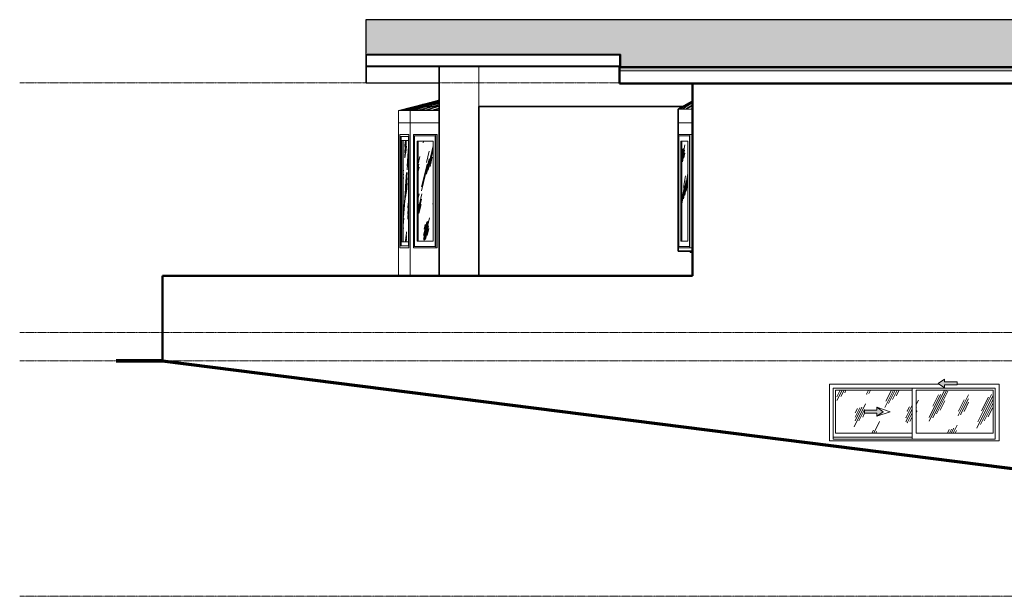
# Model space of a CAD drawing. Header units: inches. Extents: x -534 to 611, y -126 to 160.
# Tile 1 of 2: x -534 to -116, y -112 to 133. Entities that reach past the tile are written whole.
import ezdxf

# ---------------------------------------------------------------- set-up
doc = ezdxf.new("R2010")
doc.units = ezdxf.units.IN
doc.header["$MEASUREMENT"] = 0
doc.linetypes.add('Center 1_4_', pattern=[0.53125, 0.25, -0.09375, 0.09375, -0.09375])
for name, color, linetype, lineweight in [('A-COLS', 52, 'Continuous', 9), ('A-DETL', 90, 'Continuous', 9), ('A-DETL-GENF', 92, 'Continuous', 9), ('A-FLOR', 192, 'Continuous', 9), ('A-FLOR-LEVL', 51, 'Continuous', 9), ('A-GLAZ', 151, 'Continuous', 9), ('A-ROOF', 132, 'Continuous', 9), ('A-ROOF-PATT', 132, 'Continuous', 9), ('A-WALL', 90, 'Continuous', 9)]:
    doc.layers.add(name, color=color, linetype=linetype, lineweight=lineweight)
pattern_1 = [(63.435, (-6.012, 47.244), (-8.6939, 26.0815), [10.8, -6.48, 10.8, -6.48, -13.738]), (63.435, (-6.012, 47.244), (-8.6939, 26.0815), [-34.56, 0.158, -13.579]), (63.435, (-6.012, 47.244), (-8.6939, 26.0815), [0.158, -34.402, 4.32, -9.418]), (63.435, (-6.552, 47.784), (-8.6939, 26.0815), [8.64, -10.8, 6.48, -6.48, -15.898]), (63.435, (-6.552, 47.784), (-8.6939, 26.0815), [-32.4, 0.158, -15.739]), (63.435, (-6.552, 47.784), (-8.6939, 26.0815), [0.158, -32.242, 7.56, -8.338]), (63.435, (-6.552, 49.404), (-8.6939, 26.0815), [6.48, -12.96, 4.32, -6.48, -18.058]), (63.435, (-6.552, 49.404), (-8.6939, 26.0815), [-30.24, 0.158, -17.899]), (63.435, (-6.552, 49.404), (-8.6939, 26.0815), [0.158, -30.082, 9.72, -8.338]), (63.435, (-4.932, 47.784), (-8.6939, 26.0815), [6.48, -12.96, 5.4, -23.458]), (63.435, (-3.312, 49.404), (-8.6939, 26.0815), [3.24, -16.2, 2.16, -26.698]), (63.435, (-6.012, 52.104), (-8.6939, 26.0815), [2.16, -16.2, 2.16, -8.64, -19.138]), (63.435, (-6.012, 52.104), (-8.6939, 26.0815), [-29.16, 0.158, -18.979]), (63.435, (-6.012, 52.104), (-8.6939, 26.0815), [0.158, -29.002, 5.4, -13.738]), (63.435, (3.708, 50.484), (-8.6939, 26.0815), [10.8, -16.2, 12.96, -8.554]), (63.435, (3.708, 48.864), (-8.6939, 26.0815), [15.12, -10.8, 16.2, -6.394]), (63.435, (4.788, 49.404), (-8.6939, 26.0815), [17.28, -8.64, 12.96, -9.418]), (63.435, (6.408, 51.024), (-8.6939, 26.0815), [10.8, -15.12, 8.64, -13.738]), (63.435, (4.788, 54.264), (-8.6939, 26.0815), [5.4, -21.6, 6.48, -14.818]), (63.435, (8.028, 52.644), (-8.6939, 26.0815), [4.32, -21.6, 4.32, -18.058])]

# ---------------------------------------------------------------- blocks, each defined once
blk = doc.blocks.new('Planitar-Casement-Single_Left - Default 1-4288996-Right')
at = {"layer": 'A-GLAZ'}
h = blk.add_hatch(dxfattribs=at)
h.set_pattern_fill('FP_3', color=256, style=0, pattern_type=2)
h.set_pattern_definition([(79.841, (92.804, 47.244), (-3.1156, 26.08143), [9.814, -5.888, 9.814, -5.888, -12.483]), (79.841, (92.804, 47.244), (-3.1156, 26.08143), [-31.404, 0.144, -12.339]), (79.841, (92.804, 47.244), (-3.1156, 26.08143), [0.144, -31.26, 3.925, -8.558]), (79.841, (92.611, 47.784), (-3.1156, 26.08143), [7.851, -9.814, 5.888, -5.888, -14.446]), (79.841, (92.611, 47.784), (-3.1156, 26.08143), [-29.441, 0.144, -14.302]), (79.841, (92.611, 47.784), (-3.1156, 26.08143), [0.144, -29.297, 6.87, -7.576]), (79.841, (92.611, 49.404), (-3.1156, 26.08143), [5.888, -11.776, 3.925, -5.888, -16.408]), (79.841, (92.611, 49.404), (-3.1156, 26.08143), [-27.478, 0.144, -16.265]), (79.841, (92.611, 49.404), (-3.1156, 26.08143), [0.144, -27.334, 8.832, -7.576]), (79.841, (93.191, 47.784), (-3.1156, 26.08143), [5.888, -11.776, 4.907, -21.315]), (79.841, (93.772, 49.404), (-3.1156, 26.08143), [2.944, -14.72, 1.963, -24.259]), (79.841, (92.804, 52.104), (-3.1156, 26.08143), [1.963, -14.72, 1.963, -7.851, -17.39]), (79.841, (92.804, 52.104), (-3.1156, 26.08143), [-26.497, 0.144, -17.246]), (79.841, (92.804, 52.104), (-3.1156, 26.08143), [0.144, -26.353, 4.907, -12.483]), (79.841, (96.288, 50.484), (-3.1156, 26.08143), [9.814, -14.72, 11.776, -7.772]), (79.841, (96.288, 48.864), (-3.1156, 26.08143), [13.739, -9.814, 14.72, -5.81]), (79.841, (96.675, 49.404), (-3.1156, 26.08143), [15.702, -7.851, 11.776, -8.558]), (79.841, (97.255, 51.024), (-3.1156, 26.08143), [9.814, -13.739, 7.851, -12.483]), (79.841, (96.675, 54.264), (-3.1156, 26.08143), [4.907, -19.627, 5.888, -13.464]), (79.841, (97.836, 52.644), (-3.1156, 26.08143), [3.925, -19.627, 3.925, -16.408])])
h.paths.add_polyline_path([(-253.17, 38.75), (-250.59, 38.75), (-250.59, 81.25), (-253.17, 81.25), (-253.17, 40.05)], flags=0)
for p, q in [((-254.85, 84), (-249.84, 84)), ((-254.85, 36), (-254.85, 84)), ((-249.84, 84), (-248.74, 84)), ((-249.84, 84), (-249.84, 36)), ((-254.67, 83.5), (-254.67, 36.5)), ((-250.02, 83.5), (-254.67, 83.5)), ((-254.44, 83.5), (-254.44, 36.5)), ((-253.63, 38.75), (-253.63, 81.25)), ((-250.59, 81.25), (-253.63, 81.25)), ((-253.17, 81.25), (-253.17, 38.75)), ((-253.17, 38.75), (-253.17, 81.25)), ((-250.59, 38.75), (-250.59, 81.25)), ((-250.02, 36.5), (-250.02, 83.5)), ((-253.63, 38.75), (-250.59, 38.75)), ((-249.84, 36), (-254.85, 36)), ((-254.67, 36.5), (-250.02, 36.5)), ((-249.84, 36), (-248.74, 36))]:
    blk.add_line(p, q, dxfattribs=at)
blk = doc.blocks.new('Planitar-Casement-Single_Left - Default 1-4334879-Right')
at = {"layer": 'A-GLAZ'}
h = blk.add_hatch(dxfattribs=at)
h.set_pattern_fill('FP_4', color=256, style=0, pattern_type=2)
h.set_pattern_definition([(76.664, (216.295, 47.244), (-4.12128, 26.08091), [9.928, -5.957, 9.928, -5.957, -12.628]), (76.664, (216.295, 47.244), (-4.12128, 26.08091), [-31.768, 0.146, -12.482]), (76.664, (216.295, 47.244), (-4.12128, 26.08091), [0.146, -31.622, 3.971, -8.657]), (76.664, (216.039, 47.784), (-4.12128, 26.08091), [7.942, -9.928, 5.957, -5.957, -14.613]), (76.664, (216.039, 47.784), (-4.12128, 26.08091), [-29.783, 0.146, -14.468]), (76.664, (216.039, 47.784), (-4.12128, 26.08091), [0.146, -29.637, 6.949, -7.664]), (76.664, (216.039, 49.404), (-4.12128, 26.08091), [5.957, -11.913, 3.971, -5.957, -16.599]), (76.664, (216.039, 49.404), (-4.12128, 26.08091), [-27.797, 0.146, -16.453]), (76.664, (216.039, 49.404), (-4.12128, 26.08091), [0.146, -27.651, 8.935, -7.664]), (76.664, (216.807, 47.784), (-4.12128, 26.08091), [5.957, -11.913, 4.964, -21.563]), (76.664, (217.575, 49.404), (-4.12128, 26.08091), [2.978, -14.891, 1.986, -24.541]), (76.664, (216.295, 52.104), (-4.12128, 26.08091), [1.986, -14.891, 1.986, -7.942, -17.592]), (76.664, (216.295, 52.104), (-4.12128, 26.08091), [-26.804, 0.146, -17.446]), (76.664, (216.295, 52.104), (-4.12128, 26.08091), [0.146, -26.659, 4.964, -12.628]), (76.664, (220.903, 50.484), (-4.12128, 26.08091), [9.928, -14.891, 11.913, -7.863]), (76.664, (220.903, 48.864), (-4.12128, 26.08091), [13.899, -9.928, 14.891, -5.877]), (76.664, (221.415, 49.404), (-4.12128, 26.08091), [15.884, -7.942, 11.913, -8.657]), (76.664, (222.183, 51.024), (-4.12128, 26.08091), [9.928, -13.899, 7.942, -12.628]), (76.664, (221.415, 54.264), (-4.12128, 26.08091), [4.964, -19.855, 5.957, -13.621]), (76.664, (222.951, 52.644), (-4.12128, 26.08091), [3.971, -19.855, 3.971, -16.599])])
h.paths.add_polyline_path([(-365.25, 38.75), (-358.81, 38.75), (-358.81, 81.25), (-365.25, 81.25), (-365.25, 39.68)], flags=0)
for p, q in [((-367.21, 84), (-357.73, 84)), ((-367.21, 36), (-367.21, 84)), ((-357.73, 84), (-357.07, 84)), ((-357.73, 84), (-357.73, 36)), ((-366.97, 83.5), (-366.97, 36.5)), ((-357.97, 83.5), (-366.97, 83.5)), ((-366.75, 83.5), (-366.75, 36.5)), ((-365.69, 38.75), (-365.69, 81.25)), ((-358.81, 81.25), (-365.69, 81.25)), ((-365.25, 81.25), (-365.25, 38.75)), ((-365.25, 38.75), (-365.25, 81.25)), ((-358.81, 38.75), (-358.81, 81.25)), ((-357.97, 36.5), (-357.97, 83.5)), ((-365.69, 38.75), (-358.81, 38.75)), ((-357.73, 36), (-367.21, 36)), ((-366.97, 36.5), (-357.97, 36.5)), ((-357.73, 36), (-357.07, 36))]:
    blk.add_line(p, q, dxfattribs=at)
blk = doc.blocks.new('Planitar-Fixed - Default 1-4334878-Right')
at = {"layer": 'A-GLAZ'}
h = blk.add_hatch(dxfattribs=at)
h.set_pattern_fill('FP_5', color=256, style=0, pattern_type=2)
h.set_pattern_definition([(85.769, (-183.098, 47.244), (-1.286235, 26.081977), [9.686, -5.812, 9.686, -5.812, -12.321]), (85.769, (-183.098, 47.244), (-1.286235, 26.081977), [-30.996, 0.142, -12.179]), (85.769, (-183.098, 47.244), (-1.286235, 26.081977), [0.142, -30.854, 3.874, -8.446]), (85.769, (-183.178, 47.784), (-1.286235, 26.081977), [7.749, -9.686, 5.812, -5.812, -14.258]), (85.769, (-183.178, 47.784), (-1.286235, 26.081977), [-29.059, 0.142, -14.116]), (85.769, (-183.178, 47.784), (-1.286235, 26.081977), [0.142, -28.917, 6.78, -7.478]), (85.769, (-183.178, 49.404), (-1.286235, 26.081977), [5.812, -11.623, 3.874, -5.812, -16.195]), (85.769, (-183.178, 49.404), (-1.286235, 26.081977), [-27.121, 0.142, -16.053]), (85.769, (-183.178, 49.404), (-1.286235, 26.081977), [0.142, -26.979, 8.718, -7.478]), (85.769, (-182.938, 47.784), (-1.286235, 26.081977), [5.812, -11.623, 4.843, -21.038]), (85.769, (-182.699, 49.404), (-1.286235, 26.081977), [2.906, -14.529, 1.937, -23.944]), (85.769, (-183.098, 52.104), (-1.286235, 26.081977), [1.937, -14.529, 1.937, -7.749, -17.164]), (85.769, (-183.098, 52.104), (-1.286235, 26.081977), [-26.153, 0.142, -17.022]), (85.769, (-183.098, 52.104), (-1.286235, 26.081977), [0.142, -26.011, 4.843, -12.321]), (85.769, (-181.66, 50.484), (-1.286235, 26.081977), [9.686, -14.529, 11.623, -7.671]), (85.769, (-181.66, 48.864), (-1.286235, 26.081977), [13.561, -9.686, 14.529, -5.734]), (85.769, (-181.5, 49.404), (-1.286235, 26.081977), [15.498, -7.749, 11.623, -8.446]), (85.769, (-181.26, 51.024), (-1.286235, 26.081977), [9.686, -13.561, 7.749, -12.321]), (85.769, (-181.5, 54.264), (-1.286235, 26.081977), [4.843, -19.372, 5.812, -13.289]), (85.769, (-181.021, 52.644), (-1.286235, 26.081977), [3.874, -19.372, 3.874, -16.195])])
h.paths.add_polyline_path([(-371.51, 38.48), (-369.26, 38.48), (-369.26, 81.52), (-371.51, 81.52), (-371.51, 42.69)], flags=0)
for p, q in [((-369.15, 84), (-373, 84)), ((-373, 84), (-373, 36)), ((-369.15, 36), (-369.15, 84)), ((-372.89, 36.75), (-372.89, 83.25)), ((-372.89, 83.25), (-369.26, 83.25)), ((-372.39, 83.25), (-372.39, 36.75)), ((-372.14, 38.48), (-372.14, 81.52)), ((-372.14, 81.52), (-369.26, 81.52)), ((-371.51, 81.52), (-371.51, 38.48)), ((-369.26, 83.25), (-369.26, 36.75)), ((-369.26, 38.48), (-372.14, 38.48)), ((-373, 36), (-369.15, 36)), ((-369.26, 36.75), (-372.89, 36.75))]:
    blk.add_line(p, q, dxfattribs=at)
blk = doc.blocks.new('Planitar-Sliding-Double - Default 1-4330636-Right')
at = {"layer": 'A-GLAZ'}
for points in [[(-141.63, -23.49), (-141.63, -22.29), (-136.3, -22.29), (-136.3, -20.96), (-141.63, -20.96), (-141.63, -19.76), (-144.3, -21.62)], [(-170.34, -35.49), (-167.68, -33.62), (-170.34, -31.76), (-170.34, -32.96), (-175.68, -32.96), (-175.68, -34.29), (-170.34, -34.29)]]:
    blk.add_hatch(color=256, dxfattribs=at).paths.add_polyline_path(points, flags=0)
h = blk.add_hatch(dxfattribs=at)
h.set_pattern_fill('FP_2', color=256, style=0, pattern_type=2)
h.set_pattern_definition(pattern_1)
h.paths.add_polyline_path([(-187.99, -42.75), (-155.36, -42.75), (-155.36, -24.5), (-187.99, -24.5)], flags=0)
h.paths.add_polyline_path([(-170.34, -35.49), (-170.34, -34.29), (-175.68, -34.29), (-175.68, -32.96), (-170.34, -32.96), (-170.34, -31.76), (-167.68, -33.62), (-168.63, -34.29)], flags=0)
h = blk.add_hatch(dxfattribs=at)
h.set_pattern_fill('FP_2', color=256, style=0, pattern_type=2)
h.set_pattern_definition(pattern_1)
h.paths.add_polyline_path([(-153.61, -42.75), (-120.99, -42.75), (-120.99, -24.5), (-153.61, -24.5)], flags=0)
at = {"layer": 'A-DETL-GENF'}
for p, q in [((-144.3, -21.62), (-141.63, -19.76)), ((-141.63, -19.76), (-144.3, -21.62)), ((-141.63, -19.76), (-141.63, -20.96)), ((-141.63, -20.96), (-141.63, -19.76)), ((-144.3, -21.62), (-141.63, -23.49)), ((-144.3, -21.62), (-141.63, -23.49)), ((-136.3, -20.96), (-141.63, -20.96)), ((-136.3, -20.96), (-141.63, -20.96)), ((-136.3, -22.29), (-141.63, -22.29)), ((-141.63, -22.29), (-141.63, -23.49)), ((-141.63, -23.49), (-141.63, -22.29)), ((-141.63, -22.29), (-136.3, -22.29)), ((-136.3, -20.96), (-136.3, -22.29)), ((-136.3, -22.29), (-136.3, -20.96)), ((-175.68, -32.96), (-170.34, -32.96)), ((-175.68, -32.96), (-175.68, -34.29)), ((-170.34, -32.96), (-175.68, -32.96)), ((-175.68, -32.96), (-175.68, -34.29)), ((-167.68, -33.62), (-170.34, -31.76)), ((-170.34, -31.76), (-170.34, -32.96)), ((-167.68, -33.62), (-170.34, -31.76)), ((-170.34, -31.76), (-170.34, -32.96)), ((-175.68, -34.29), (-170.34, -34.29)), ((-175.68, -34.29), (-170.34, -34.29)), ((-167.68, -33.62), (-170.34, -35.49)), ((-170.34, -35.49), (-167.68, -33.62)), ((-170.34, -34.29), (-170.34, -35.49)), ((-170.34, -34.29), (-170.34, -35.49))]:
    blk.add_line(p, q, dxfattribs=at)
at = {"layer": 'A-GLAZ'}
for p, q in [((-143.76, -22), (-190.49, -22)), ((-190.49, -22), (-190.49, -46)), ((-188.88, -23.61), (-120.1, -23.61)), ((-188.88, -45.25), (-188.88, -23.61)), ((-187.99, -24.5), (-187.99, -42.75)), ((-155.36, -24.5), (-187.99, -24.5)), ((-155.36, -23.61), (-155.36, -45.25)), ((-153.61, -42.75), (-153.61, -24.5)), ((-153.61, -24.5), (-120.99, -24.5)), ((-118.49, -22), (-136.3, -22)), ((-120.99, -24.5), (-120.99, -42.75)), ((-120.1, -45.25), (-120.1, -23.61)), ((-118.49, -22), (-118.49, -46)), ((-170.34, -31.76), (-164.68, -33.62)), ((-170.34, -35.49), (-164.68, -33.62)), ((-118.49, -46), (-190.49, -46)), ((-155.36, -44.5), (-188.88, -44.5)), ((-155.36, -44.5), (-188.88, -44.5)), ((-120.1, -45.25), (-188.88, -45.25)), ((-187.99, -42.75), (-155.36, -42.75)), ((-120.99, -42.75), (-153.61, -42.75))]:
    blk.add_line(p, q, dxfattribs=at)
blk = doc.blocks.new('Ramp - Ramp-4250308-Right')
at = {"layer": 'A-FLOR-LEVL'}
for p, q in [((-473.74, -12), (314.76, -112)), ((-473.74, -12.54), (-473.74, -12))]:
    blk.add_line(p, q, dxfattribs=at)

msp = doc.modelspace()

# ---------------------------------------------------------------- hatches: boundary and pattern name
at = {"layer": 'A-ROOF-PATT'}
h = msp.add_hatch(dxfattribs=at)
h.set_pattern_fill('FP_1', color=256, style=0, pattern_type=2)
h.set_pattern_definition([(0, (0, 131.603), (12.75, 0.523), [3, -2.5, 3.5, -1.5, -6.5]), (0, (0, 131.603), (12.75, 0.523), [-10.5, 4.5, -2]), (0, (3, 131.625), (12.75, 0.523), [2.5, -9.5, 2, -3]), (0, (9, 131.57), (12.75, 0.523), [1.5, -15.5]), (90, (0, 131.603), (-4.25, 0.523), [0.501, -1.591]), (90, (3, 131.603), (-4.25, 0.523), [0.49, -1.601]), (90, (5.5, 131.603), (-4.25, 0.523), [0.458, -1.634]), (90, (9, 131.57), (-4.25, 0.523), [0.501, -1.591]), (90, (10.5, 131.57), (-4.25, 0.523), [0.501, -1.591]), (90, (15, 131.603), (-4.25, 0.523), [0.479, -1.612])])
h.paths.add_polyline_path([(136.555, 111.019), (217.512, 111.019), (217.512, 131.366), (417.012, 131.366), (417.012, 132.782), (-387.488, 132.782), (-387.488, 117.793), (-279.738, 117.793), (-279.738, 111.019), (73.55, 111.019)], flags=0)
h = msp.add_hatch(dxfattribs=at)
h.set_pattern_fill('FP_7', color=256, style=0, pattern_type=2)
h.set_pattern_definition([(0, (-46.273, 174.615), (7.618, 1.553), [0.444, -0.37, 0.518, -0.222, -0.962]), (0, (-46.273, 174.615), (7.618, 1.553), [-1.554, 0.666, -0.296]), (0, (-45.59, 174.68), (7.618, 1.553), [0.37, -1.406, 0.296, -0.444]), (0, (-45.3, 174.518), (7.618, 1.553), [0.222, -2.293]), (15.159, (-46.273, 174.615), (5.102616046, 1.55234226), [5.691, -18.063]), (15.159, (-45.829, 174.615), (5.102616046, 1.55234226), [5.567, -18.186]), (15.159, (-45.459, 174.615), (5.102616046, 1.55234226), [5.196, -18.558]), (15.159, (-45.3, 174.518), (5.102616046, 1.55234226), [5.691, -18.063]), (15.159, (-45.078, 174.518), (5.102616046, 1.55234226), [5.691, -18.063]), (15.159, (-44.054, 174.615), (5.102616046, 1.55234226), [5.444, -18.31])])
h.paths.add_polyline_path([(-373.528, 94.176), (-368.627, 94.176), (-356.488, 97.554), (-356.488, 98.682), (-367.484, 95.775)], flags=0)
h = msp.add_hatch(dxfattribs=at)
h.set_pattern_fill('FP_6', color=256, style=0, pattern_type=2)
h.set_pattern_definition([(0, (-36.55, 154.926), (11.148, 1.553), [1.422, -1.185, 1.659, -0.711, -3.082]), (0, (-36.55, 154.926), (11.148, 1.553), [-4.978, 2.133, -0.948]), (0, (-34.915, 154.99), (11.148, 1.553), [1.185, -4.504, 0.948, -1.422]), (0, (-32.602, 154.829), (11.148, 1.553), [0.711, -7.349]), (16.926, (-36.55, 154.926), (3.0875604, 1.5531825), [5.112, -16.224]), (16.926, (-35.128, 154.926), (3.0875604, 1.5531825), [5.001, -16.335]), (16.926, (-33.943, 154.926), (3.0875604, 1.5531825), [4.667, -16.668]), (16.926, (-32.602, 154.829), (3.0875604, 1.5531825), [5.112, -16.224]), (16.926, (-31.891, 154.829), (3.0875604, 1.5531825), [5.112, -16.224]), (16.926, (-29.439, 154.926), (3.0875604, 1.5531825), [4.889, -16.446])])
h.paths.add_polyline_path([(-356.488, 94.176), (-356.488, 97.554), (-368.627, 94.176), (-367.484, 94.176)], flags=0)
h = msp.add_hatch(dxfattribs=at)
h.set_pattern_fill('FP_8', color=256, style=0, pattern_type=2)
h.set_pattern_definition([(0, (-105.85, 196.381), (9.42, 3), [1.075, -0.896, 1.254, -0.538, -2.329]), (0, (-105.85, 196.381), (9.42, 3), [-3.763, 1.613, -0.717]), (0, (-104.573, 196.506), (9.42, 3), [0.896, -3.404, 0.717, -1.075]), (0, (-102.928, 196.194), (9.42, 3), [0.538, -5.555]), (31.734, (-105.85, 196.381), (3.327693, 2.999754), [5.466, -17.349]), (31.734, (-104.775, 196.381), (3.327693, 2.999754), [5.347, -17.468]), (31.734, (-103.879, 196.381), (3.327693, 2.999754), [4.991, -17.824]), (31.734, (-102.928, 196.194), (3.327693, 2.999754), [5.466, -17.349]), (31.734, (-102.391, 196.194), (3.327693, 2.999754), [5.466, -17.349]), (31.734, (-100.475, 196.381), (3.327693, 2.999754), [5.228, -17.586])])
h.paths.add_polyline_path([(-254.738, 94.774), (-248.738, 94.774), (-248.738, 98.238), (-253.487, 95.496)], flags=0)

# ---------------------------------------------------------------- linework, layer by layer
at = {"layer": 'A-COLS'}
for p, q in [((-356.488, 24), (-356.488, 112.812)), ((-339.488, 112.812), (-339.488, 24))]:
    msp.add_line(p, q, dxfattribs=at)
at = {"layer": 'A-DETL', "lineweight": 25}
for p, q in [((417.012, 132.782), (-387.488, 132.782)), ((-387.488, 132.782), (-387.488, 118.782)), ((-387.248, 113), (-387.248, 106)), ((-387.248, 106), (-356.248, 106))]:
    msp.add_line(p, q, dxfattribs=at)
at = {"layer": 'A-DETL', "lineweight": 35}
for p, q in [((-387.248, 113), (-387.248, 118)), ((-387.248, 118), (-279.248, 118)), ((-279.248, 118), (-279.248, 113)), ((-356.248, 113), (-387.248, 113)), ((-356.248, 24), (-356.248, 113)), ((-279.248, 113), (-356.248, 113)), ((-248.738, 98.238), (-254.738, 94.774)), ((-339.488, 24), (-339.488, 96)), ((-339.488, 96), (-252.614, 96)), ((-254.738, 94.774), (-254.738, 34.5)), ((-254.738, 34.5), (-248.738, 34.5))]:
    msp.add_line(p, q, dxfattribs=at)
at = {"layer": 'A-DETL', "lineweight": 50}
for p, q in [((-279.738, 112.572), (217.512, 112.572)), ((-279.738, 105.76), (-279.738, 112.572)), ((217.512, 105.76), (-279.738, 105.76)), ((-248.738, 24), (-248.738, 105.76)), ((-473.738, -12), (-473.738, 24)), ((-473.738, 24), (-248.738, 24))]:
    msp.add_line(p, q, dxfattribs=at)
at = {"layer": 'A-DETL', "lineweight": 70}
for p, q in [((-473.738, -12), (-493.494, -12)), ((-493.494, -12), (-473.738, -12)), ((-473.738, -12), (314.762, -112))]:
    msp.add_line(p, q, dxfattribs=at)
at = {"layer": 'A-FLOR'}
for p in [(-249.738, 34.5), (-248.738, 34)]:
    msp.add_line(p, (-249.738, 34), dxfattribs=at)
at = {"layer": 'A-FLOR-LEVL', "linetype": 'Center 1_4_'}
for p, q in [((-534.45, 106), (611.318, 106)), ((-534.45, 0), (611.318, 0)), ((-534.45, -12), (509.544, -12)), ((-534.45, -112), (611.318, -112))]:
    msp.add_line(p, q, dxfattribs=at)
at = {"layer": 'A-ROOF'}
for p, q in [((417.012, 132.782), (-387.488, 132.782)), ((-387.488, 132.782), (-387.488, 106)), ((-387.488, 117.793), (-279.738, 117.793)), ((-279.738, 117.793), (-279.738, 106)), ((-279.738, 112.812), (-387.488, 112.812)), ((-279.738, 111.019), (217.512, 111.019)), ((-387.488, 106), (-356.488, 106)), ((217.512, 106), (-279.738, 106)), ((-356.488, 98.682), (-373.528, 94.176)), ((-356.488, 97.554), (-368.627, 94.176)), ((-254.738, 94.774), (-248.738, 98.238)), ((-373.528, 94.176), (-356.488, 94.176)), ((-373.528, 89), (-373.528, 94.176)), ((-368.627, 89), (-368.627, 94.176)), ((-254.738, 94.774), (-248.738, 94.774)), ((-254.738, 89), (-254.738, 94.774)), ((-248.738, 89), (-254.738, 89))]:
    msp.add_line(p, q, dxfattribs=at)
at = {"layer": 'A-WALL'}
for p, q in [((-248.738, 24), (-248.738, 106)), ((-339.488, 96), (-252.614, 96)), ((-373.528, 24), (-373.528, 89)), ((-356.488, 89), (-373.528, 89)), ((-368.627, 24), (-368.627, 89)), ((-254.738, 84), (-254.738, 89)), ((-372.999, 36), (-372.999, 84)), ((-372.999, 84), (-369.152, 84)), ((-369.152, 84), (-369.152, 36)), ((-357.068, 84), (-357.068, 36)), ((-369.152, 36), (-372.999, 36)), ((-254.738, 34.5), (-254.738, 36)), ((-249.738, 34.5), (-254.738, 34.5)), ((-248.738, 24), (-473.738, 24)), ((-473.738, 24), (-473.738, -12))]:
    msp.add_line(p, q, dxfattribs=at)

# ---------------------------------------------------------------- block references
at = {"layer": 'A-FLOR-LEVL'}
msp.add_blockref('Ramp - Ramp-4250308-Right', (0, 0), dxfattribs=at)
at = {"layer": 'A-GLAZ'}
for name in ['Planitar-Fixed - Default 1-4334878-Right', 'Planitar-Casement-Single_Left - Default 1-4334879-Right', 'Planitar-Casement-Single_Left - Default 1-4288996-Right', 'Planitar-Sliding-Double - Default 1-4330636-Right']:
    msp.add_blockref(name, (0, 0), dxfattribs=at)

doc.saveas('drawing.dxf')
